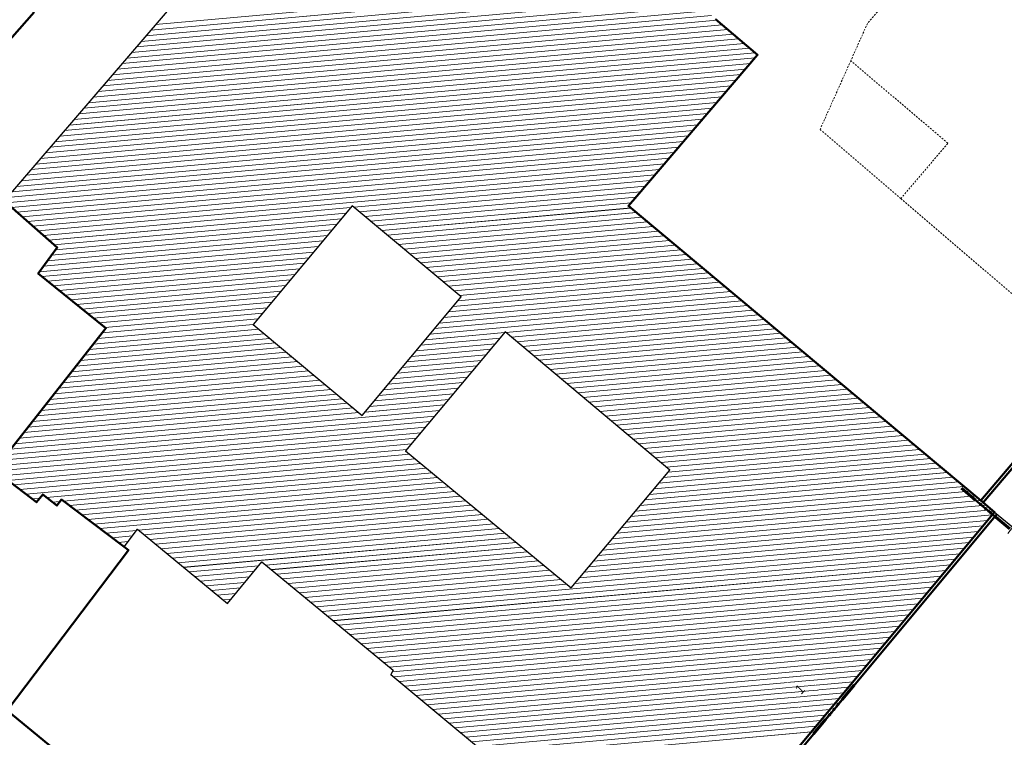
# Model space of a CAD drawing. Header units: millimetres. Extents: x 32365810 to 32368499, y 5620272 to 5622478.
# Tile 5 of 249: x 32366521 to 32366593, y 5620468 to 5620521. Entities that reach past the tile are written whole.
import ezdxf

# ---------------------------------------------------------------- set-up
doc = ezdxf.new("R2010")
doc.units = ezdxf.units.MM
for name, pattern in [('1600.1047', [0]), ('1600.2013', [0, 0]), ('1600.2028', [0]), ('1600.2032', [0.25, 0.125, 0, 0, -0.125]), ('1600.2505', [0]), ('1600.25101', [0]), ('1600.2512', [0.25, 0.125, 0, 0, -0.125])]:
    doc.linetypes.add(name, pattern=pattern)
doc.layers.get('0').update_dxf_attribs({"color": 1, "linetype": 'CONTINUOUS'})
doc.layers.add('_K_Flurstücke_Grenzpunkte', color=251, linetype='CONTINUOUS', lineweight=50)
for name, color, linetype in [('_K_Gebäude', 251, 'CONTINUOUS'), ('_K_Lagebezeichnungen', 251, 'CONTINUOUS'), ('_K_Siedlungsflächen - Bauwerke u. Einrichtungen', 251, 'CONTINUOUS')]:
    doc.layers.add(name, color=color, linetype=linetype)
for name, color, linetype, transparency in [('Flurstücke_Grenzpunkte', 11, 'CONTINUOUS', 0.75), ('Gebäude', 31, 'CONTINUOUS', 0.75), ('Lagebezeichnungen', 12, 'CONTINUOUS', 0.75), ('Siedlungsflächen - Bauwerke u. Einrichtungen', 51, 'CONTINUOUS', 0.75)]:
    doc.layers.add(name, color=color, linetype=linetype, transparency=transparency)
doc.styles.add('Hausnummern NRW', font='arial.ttf', dxfattribs={"width": 0.85})

# ---------------------------------------------------------------- blocks, each defined once
blk = doc.blocks.new('Flurgrenze_ Begleitsignatur')
at = {"color": 0, "lineweight": -2}
for p, q in [((-0.29, 0), (-0.12, 0)), ((0.12, 0), (0.29, 0))]:
    blk.add_line(p, q, dxfattribs=at)
for p in [(-0.06, 0), (0, 0), (0.06, 0)]:
    blk.add_point(p, dxfattribs=at)
blk = doc.blocks.new('Senkrechter Strich')
at = {"color": 0, "lineweight": -2}
blk.add_line((0, 0.5), (0, -0.5), dxfattribs=at)
blk = doc.blocks.new('O128')
at = {"layer": 'Gebäude', "color": 7, "linetype": '1600.2512', "lineweight": 18}
for p, q in [((32366082.203, 5621875.411), (32366079.95, 5621870.373)), ((32366089.31, 5621869.368), (32366082.203, 5621875.411)), ((32366079.95, 5621870.373), (32366085.87, 5621865.312)), ((32366085.87, 5621865.312), (32366089.31, 5621869.368))]:
    blk.add_line(p, q, dxfattribs=at)
blk = doc.blocks.new('O189')
at = {"layer": 'Flurstücke_Grenzpunkte', "color": 251, "linetype": '1600.2013', "lineweight": 50, "true_color": 0x566563}
blk.add_line((32366069.027768, 5621813.60886), (32366092.903768, 5621842.22686), dxfattribs=at)
at = {"layer": 'Flurstücke_Grenzpunkte', "color": 251, "lineweight": 50, "true_color": 0x566563, "xscale": 5, "yscale": 5, "zscale": 5, "rotation": 50.161754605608}
blk.add_blockref('Flurgrenze_ Begleitsignatur', (32366080.965768, 5621827.91786), dxfattribs=at)
blk = doc.blocks.new('O301')
at = {"layer": 'Flurstücke_Grenzpunkte', "color": 251, "linetype": '1600.2013', "lineweight": 50, "true_color": 0x566563}
blk.add_line((32366091.889439, 5621843.072283), (32366129.318439, 5621887.108283), dxfattribs=at)
blk = doc.blocks.new('O313')
at = {"layer": 'Flurstücke_Grenzpunkte', "color": 251, "linetype": '1600.2013', "lineweight": 50, "true_color": 0x566563}
blk.add_line((32366091.573674, 5621843.045388), (32366092.586674, 5621842.198388), dxfattribs=at)
at = {"layer": 'Flurstücke_Grenzpunkte', "color": 251, "lineweight": 50, "true_color": 0x566563, "xscale": 5, "yscale": 5, "zscale": 5, "rotation": 320.0999824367}
blk.add_blockref('Flurgrenze_ Begleitsignatur', (32366092.080174, 5621842.621888), dxfattribs=at)
blk = doc.blocks.new('O759')
at = {"layer": 'Flurstücke_Grenzpunkte', "color": 7, "linetype": '1600.2028', "lineweight": 35}
for p, q in [((32366129.147, 5621887.254), (32366091.718, 5621843.218)), ((32366091.718, 5621843.218), (32366092.731, 5621842.371)), ((32366092.731, 5621842.371), (32366068.855, 5621813.753))]:
    blk.add_line(p, q, dxfattribs=at)
blk = doc.blocks.new('O864')
at = {"layer": 'Flurstücke_Grenzpunkte', "color": 7, "linetype": '1600.2028', "lineweight": 35}
for p, q in [((32366022.398, 5621878.958), (32366018.063, 5621874.081)), ((32366075.377, 5621875.828), (32366072.302, 5621878.447)), ((32366066.521, 5621865.498), (32366075.377, 5621875.828)), ((32366020.191, 5621865.145), (32366024.077, 5621861.736)), ((32366065.913, 5621864.775), (32366066.521, 5621865.498)), ((32366066.696, 5621864.12), (32366065.913, 5621864.775)), ((32366091.718, 5621843.218), (32366066.696, 5621864.12)), ((32366024.077, 5621861.736), (32366022.69, 5621859.829)), ((32366022.69, 5621859.829), (32366027.644, 5621855.827)), ((32366027.644, 5621855.827), (32366020.757, 5621847.082)), ((32366019.47, 5621845.448), (32366021.724, 5621843.737)), ((32366021.724, 5621843.737), (32366022.574, 5621843.092)), ((32366022.574, 5621843.092), (32366023.015, 5621843.659)), ((32366023.015, 5621843.659), (32366024.054, 5621842.85)), ((32366024.054, 5621842.85), (32366024.384, 5621843.289)), ((32366024.384, 5621843.289), (32366028.984, 5621839.821)), ((32366091.718, 5621843.218), (32366092.731, 5621842.371)), ((32366092.731, 5621842.371), (32366068.855, 5621813.753)), ((32366028.984, 5621839.821), (32366029.298, 5621839.584)), ((32366029.298, 5621839.584), (32366020.417, 5621827.834)), ((32366020.417, 5621827.834), (32366054.962, 5621799.431))]:
    blk.add_line(p, q, dxfattribs=at)
blk = doc.blocks.new('O1908')
at = {"layer": 'Flurstücke_Grenzpunkte', "color": 7, "linetype": '1600.2028', "lineweight": 35}
for p, q in [((32366129.147, 5621887.254), (32366091.718, 5621843.218)), ((32366075.377, 5621875.828), (32366072.302, 5621878.447)), ((32366066.521, 5621865.498), (32366075.377, 5621875.828)), ((32366065.913, 5621864.775), (32366066.521, 5621865.498)), ((32366066.696, 5621864.12), (32366065.913, 5621864.775)), ((32366091.718, 5621843.218), (32366066.696, 5621864.12))]:
    blk.add_line(p, q, dxfattribs=at)
blk = doc.blocks.new('O3508')
at = {"layer": 'Siedlungsflächen - Bauwerke u. Einrichtungen', "color": 7, "linetype": '1600.25101', "lineweight": 18}
blk.add_line((32366092.731, 5621842.371), (32366094.068, 5621841.254), dxfattribs=at)
at = {"layer": 'Siedlungsflächen - Bauwerke u. Einrichtungen', "color": 7, "lineweight": 18, "xscale": 0.55, "yscale": 0.55, "zscale": 0.55}
for p, rotation in [((32366092.538657, 5621842.140774), 320.122846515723), ((32366093.875657, 5621841.023774), 140.122846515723)]:
    blk.add_blockref('Senkrechter Strich', p, dxfattribs=dict(at, rotation=rotation))
blk = doc.blocks.new('O2569')
at = {"layer": 'Gebäude', "color": 7, "linetype": '1600.2505', "lineweight": 18}
for p, q in [((32366039.315, 5621887.397), (32366027.956, 5621874.18)), ((32366075.377, 5621875.828), (32366072.302, 5621878.447)), ((32366066.521, 5621865.498), (32366075.377, 5621875.828)), ((32366027.956, 5621874.18), (32366020.191, 5621865.145)), ((32366020.191, 5621865.145), (32366024.077, 5621861.736)), ((32366065.913, 5621864.775), (32366066.521, 5621865.498)), ((32366045.682, 5621864.793), (32366038.437, 5621856.11)), ((32366053.666, 5621858.129), (32366045.682, 5621864.793)), ((32366066.696, 5621864.12), (32366065.913, 5621864.775)), ((32366091.718, 5621843.218), (32366066.696, 5621864.12)), ((32366024.077, 5621861.736), (32366022.69, 5621859.829)), ((32366022.69, 5621859.829), (32366027.644, 5621855.827)), ((32366046.42, 5621849.448), (32366053.666, 5621858.129)), ((32366027.644, 5621855.827), (32366020.757, 5621847.082)), ((32366038.437, 5621856.11), (32366046.42, 5621849.448)), ((32366056.893, 5621855.554), (32366049.59, 5621846.842)), ((32366068.951, 5621845.445), (32366056.893, 5621855.554)), ((32366049.59, 5621846.842), (32366061.72, 5621836.821)), ((32366019.47, 5621845.448), (32366021.724, 5621843.737)), ((32366061.72, 5621836.821), (32366068.951, 5621845.445)), ((32366021.724, 5621843.737), (32366022.574, 5621843.092)), ((32366022.574, 5621843.092), (32366023.015, 5621843.659)), ((32366023.015, 5621843.659), (32366024.054, 5621842.85)), ((32366024.054, 5621842.85), (32366024.384, 5621843.289)), ((32366024.384, 5621843.289), (32366028.984, 5621839.821)), ((32366092.731, 5621842.371), (32366091.718, 5621843.218)), ((32366068.855, 5621813.753), (32366092.731, 5621842.371)), ((32366028.984, 5621839.821), (32366029.956, 5621841.111)), ((32366029.956, 5621841.111), (32366036.548, 5621835.671)), ((32366036.548, 5621835.671), (32366039.077, 5621838.736)), ((32366039.077, 5621838.736), (32366048.695, 5621830.796)), ((32366048.695, 5621830.796), (32366048.523, 5621830.482)), ((32366048.523, 5621830.482), (32366058.741, 5621821.965))]:
    blk.add_line(p, q, dxfattribs=at)
at = {"layer": 'Lagebezeichnungen', "color": 7, "lineweight": 18, "insert": (32366078.484, 5621829.402), "char_height": 0.7, "attachment_point": 5, "rotation": 45.48427, "line_spacing_factor": 0.69, "style": 'Hausnummern NRW', "bg_fill": 2}
blk.add_mtext('1', dxfattribs=at)
blk = doc.blocks.new('O2839')
at = {"layer": 'Gebäude', "color": 7, "linetype": '1600.2032', "lineweight": 18}
for p, q in [((32366144.827, 5621950.553), (32366083.422, 5621878.135)), ((32366083.422, 5621878.135), (32366082.203, 5621875.411)), ((32366082.203, 5621875.411), (32366079.95, 5621870.373)), ((32366079.95, 5621870.373), (32366085.87, 5621865.312)), ((32366085.87, 5621865.312), (32366110.531, 5621844.227))]:
    blk.add_line(p, q, dxfattribs=at)
blk = doc.blocks.new('*X1204')
at = {"color": 253, "linetype": '1600.1047', "lineweight": 18, "true_color": 0xb2b2b2}
for p, q in [((32366069.268045, 5621881.105661), (32366030.931768, 5621877.642516)), ((32366068.878523, 5621881.447001), (32366031.282601, 5621878.050736)), ((32366070.436612, 5621880.081644), (32366029.879266, 5621876.417856)), ((32366070.047089, 5621880.422983), (32366030.2301, 5621876.826076)), ((32366069.657567, 5621880.764322), (32366030.580934, 5621877.234296)), ((32366071.215656, 5621879.398966), (32366029.177599, 5621875.601416)), ((32366070.826134, 5621879.740305), (32366029.528432, 5621876.009636)), ((32366071.9947, 5621878.716288), (32366028.475931, 5621874.784977)), ((32366071.605178, 5621879.057627), (32366028.826765, 5621875.193197)), ((32366072.786061, 5621878.034722), (32366027.774261, 5621873.968537)), ((32366072.386369, 5621878.375142), (32366028.125097, 5621874.376757)), ((32366073.585444, 5621877.353881), (32366027.072583, 5621873.152096)), ((32366073.185753, 5621877.694301), (32366027.423422, 5621873.560316)), ((32366074.384828, 5621876.67304), (32366026.370904, 5621872.335655)), ((32366073.985136, 5621877.013461), (32366026.721743, 5621872.743875)), ((32366075.184212, 5621875.992199), (32366025.669226, 5621871.519214)), ((32366074.78452, 5621876.33262), (32366026.020065, 5621871.927435)), ((32366074.845975, 5621875.20859), (32366024.967548, 5621870.702773)), ((32366075.195873, 5621875.616726), (32366025.318387, 5621871.110994)), ((32366074.146178, 5621874.392319), (32366024.26587, 5621869.886333)), ((32366074.496076, 5621874.800455), (32366024.616709, 5621870.294553)), ((32366073.79628, 5621873.984184), (32366023.915031, 5621869.478112)), ((32366073.096484, 5621873.167913), (32366023.213352, 5621868.661671)), ((32366073.446382, 5621873.576049), (32366023.564191, 5621869.069892)), ((32366072.396688, 5621872.351642), (32366022.511674, 5621867.845231)), ((32366072.746586, 5621872.759778), (32366022.862513, 5621868.253451)), ((32366071.696892, 5621871.535372), (32366021.809996, 5621867.02879)), ((32366072.04679, 5621871.943507), (32366022.160835, 5621867.43701)), ((32366070.997096, 5621870.719101), (32366021.108318, 5621866.212349)), ((32366071.346994, 5621871.127236), (32366021.459157, 5621866.620569)), ((32366070.647198, 5621870.310966), (32366020.757478, 5621865.804129)), ((32366069.947402, 5621869.494695), (32366020.340959, 5621865.013448)), ((32366070.2973, 5621869.90283), (32366020.406639, 5621865.395908)), ((32366069.597504, 5621869.086559), (32366020.730099, 5621864.672074)), ((32366069.247605, 5621868.678424), (32366021.119239, 5621864.330701)), ((32366068.897707, 5621868.270289), (32366021.508379, 5621863.989327)), ((32366068.547809, 5621867.862153), (32366021.897519, 5621863.647953)), ((32366068.197911, 5621867.454018), (32366022.286659, 5621863.30658)), ((32366067.848013, 5621867.045882), (32366022.675799, 5621862.965206)), ((32366067.498115, 5621866.637747), (32366045.818251, 5621864.679275)), ((32366067.148217, 5621866.229612), (32366046.225305, 5621864.33952)), ((32366066.798319, 5621865.821476), (32366046.632359, 5621863.999764)), ((32366066.449921, 5621865.413476), (32366047.039413, 5621863.660009)), ((32366066.107252, 5621865.005994), (32366047.446467, 5621863.320254)), ((32366045.568266, 5621864.656693), (32366023.064939, 5621862.623832)), ((32366045.228485, 5621864.249471), (32366023.454079, 5621862.282459)), ((32366066.088949, 5621864.627814), (32366047.853521, 5621862.980498)), ((32366066.495188, 5621864.287985), (32366048.260575, 5621862.640743)), ((32366044.888704, 5621863.84225), (32366023.843219, 5621861.941085)), ((32366066.901688, 5621863.948179), (32366048.667628, 5621862.300987)), ((32366067.308445, 5621863.608397), (32366049.074682, 5621861.961232)), ((32366044.209142, 5621863.027807), (32366023.666864, 5621861.1721)), ((32366044.548923, 5621863.435028), (32366023.959978, 5621861.575106)), ((32366067.715202, 5621863.268615), (32366049.481736, 5621861.621477)), ((32366068.121959, 5621862.928833), (32366049.88879, 5621861.281721)), ((32366043.52958, 5621862.213364), (32366023.080635, 5621860.366088)), ((32366043.869361, 5621862.620585), (32366023.37375, 5621860.769094)), ((32366068.528716, 5621862.58905), (32366050.295844, 5621860.941966)), ((32366068.935472, 5621862.249268), (32366050.702898, 5621860.602211)), ((32366043.189799, 5621861.806142), (32366022.787521, 5621859.963082)), ((32366042.850018, 5621861.398921), (32366022.969741, 5621859.603016)), ((32366069.342229, 5621861.909486), (32366051.109952, 5621860.262455)), ((32366069.748986, 5621861.569704), (32366051.517006, 5621859.9227)), ((32366042.510236, 5621860.991699), (32366023.388957, 5621859.26436)), ((32366070.155743, 5621861.229921), (32366051.924059, 5621859.582944)), ((32366070.5625, 5621860.890139), (32366052.331113, 5621859.243189)), ((32366042.170455, 5621860.584478), (32366023.808174, 5621858.925703)), ((32366041.830674, 5621860.177256), (32366024.227391, 5621858.587046)), ((32366070.969256, 5621860.550357), (32366052.738167, 5621858.903434)), ((32366071.376013, 5621860.210575), (32366053.145221, 5621858.563678)), ((32366041.490893, 5621859.770035), (32366024.646607, 5621858.24839)), ((32366041.151112, 5621859.362814), (32366025.065824, 5621857.909733)), ((32366072.596284, 5621859.191228), (32366053.081135, 5621857.428308)), ((32366072.189527, 5621859.53101), (32366053.421051, 5621857.835542)), ((32366071.78277, 5621859.870793), (32366053.552275, 5621858.223923)), ((32366040.811331, 5621858.955592), (32366025.485041, 5621857.571077)), ((32366040.47155, 5621858.548371), (32366025.904257, 5621857.23242)), ((32366073.409797, 5621858.511664), (32366052.401302, 5621856.61384)), ((32366073.003041, 5621858.851446), (32366052.741218, 5621857.021074)), ((32366040.131769, 5621858.141149), (32366026.323474, 5621856.893763)), ((32366039.791987, 5621857.733928), (32366026.742691, 5621856.555107)), ((32366074.223311, 5621857.832099), (32366051.721469, 5621855.799373)), ((32366073.816554, 5621858.171881), (32366052.061385, 5621856.206607)), ((32366039.452206, 5621857.326706), (32366027.161907, 5621856.21645)), ((32366074.630068, 5621857.492317), (32366051.381552, 5621855.392139)), ((32366075.036825, 5621857.152535), (32366056.936615, 5621855.517434)), ((32366038.772644, 5621856.512263), (32366027.372641, 5621855.482433)), ((32366039.112425, 5621856.919485), (32366027.581124, 5621855.877793)), ((32366075.443581, 5621856.812753), (32366057.34205, 5621855.177533)), ((32366075.850338, 5621856.47297), (32366057.747484, 5621854.837631)), ((32366038.849075, 5621855.766114), (32366026.734161, 5621854.671701)), ((32366038.441957, 5621856.105863), (32366027.053401, 5621855.077067)), ((32366076.257095, 5621856.133188), (32366058.152918, 5621854.497729)), ((32366076.663852, 5621855.793406), (32366058.558352, 5621854.157828)), ((32366039.663311, 5621855.086615), (32366026.095681, 5621853.860969)), ((32366039.256193, 5621855.426364), (32366026.414921, 5621854.266335)), ((32366056.514773, 5621855.1028), (32366050.701719, 5621854.577672)), ((32366056.856264, 5621855.510176), (32366051.041636, 5621854.984906)), ((32366077.070609, 5621855.453624), (32366058.963786, 5621853.817926)), ((32366077.477365, 5621855.113841), (32366059.369221, 5621853.478024)), ((32366040.477548, 5621854.407115), (32366025.4572, 5621853.050238)), ((32366040.070429, 5621854.746865), (32366025.77644, 5621853.455603)), ((32366055.831792, 5621854.288048), (32366050.021886, 5621853.763205)), ((32366056.173282, 5621854.695424), (32366050.361803, 5621854.170438)), ((32366077.884122, 5621854.774059), (32366059.774655, 5621853.138123)), ((32366078.290879, 5621854.434277), (32366060.180089, 5621852.798221)), ((32366041.698902, 5621853.387867), (32366024.49948, 5621851.83414)), ((32366041.291784, 5621853.727616), (32366024.81872, 5621852.239506)), ((32366040.884666, 5621854.067366), (32366025.13796, 5621852.644872)), ((32366055.148811, 5621853.473296), (32366049.342053, 5621852.948737)), ((32366055.490301, 5621853.880672), (32366049.68197, 5621853.355971)), ((32366078.697636, 5621854.094495), (32366060.585523, 5621852.458319)), ((32366079.104393, 5621853.754712), (32366060.990958, 5621852.118417)), ((32366079.511149, 5621853.41493), (32366061.396392, 5621851.778516)), ((32366042.513138, 5621852.708367), (32366023.861, 5621851.023408)), ((32366042.10602, 5621853.048117), (32366024.18024, 5621851.428774)), ((32366054.80732, 5621853.06592), (32366049.002136, 5621852.541504)), ((32366079.917906, 5621853.075148), (32366061.801826, 5621851.438614)), ((32366080.324663, 5621852.735366), (32366062.20726, 5621851.098712)), ((32366043.327374, 5621852.028868), (32366023.22252, 5621850.212676)), ((32366042.920256, 5621852.368618), (32366023.54176, 5621850.618042)), ((32366054.124339, 5621852.251169), (32366048.322303, 5621851.727036)), ((32366054.465829, 5621852.658545), (32366048.66222, 5621852.13427)), ((32366080.73142, 5621852.395584), (32366062.612695, 5621850.758811)), ((32366081.138177, 5621852.055801), (32366063.018129, 5621850.418909)), ((32366044.141611, 5621851.349369), (32366022.584039, 5621849.401945)), ((32366043.734493, 5621851.689119), (32366022.903279, 5621849.807311)), ((32366053.441357, 5621851.436417), (32366047.64247, 5621850.912569)), ((32366053.782848, 5621851.843793), (32366047.982387, 5621851.319802)), ((32366081.544934, 5621851.716019), (32366063.423563, 5621850.079007)), ((32366081.95169, 5621851.376237), (32366063.828997, 5621849.739106)), ((32366044.955847, 5621850.66987), (32366021.945559, 5621848.591213)), ((32366044.548729, 5621851.00962), (32366022.264799, 5621848.996579)), ((32366052.758376, 5621850.621665), (32366046.962637, 5621850.098101)), ((32366053.099867, 5621851.029041), (32366047.302554, 5621850.505335)), ((32366082.358447, 5621851.036455), (32366064.234432, 5621849.399204)), ((32366082.765204, 5621850.696672), (32366064.639866, 5621849.059302)), ((32366052.075395, 5621849.806913), (32366020.668586, 5621846.969748)), ((32366045.770083, 5621849.990371), (32366021.307079, 5621847.780481)), ((32366045.362965, 5621850.33012), (32366021.626319, 5621848.185847)), ((32366052.416886, 5621850.214289), (32366046.622721, 5621849.690868)), ((32366083.171961, 5621850.35689), (32366065.0453, 5621848.7194)), ((32366083.578718, 5621850.017108), (32366065.450734, 5621848.379499)), ((32366051.733904, 5621849.399537), (32366020.349302, 5621846.564378)), ((32366046.177201, 5621849.650621), (32366020.987839, 5621847.375115)), ((32366083.985474, 5621849.677326), (32366065.856168, 5621848.039597)), ((32366084.392231, 5621849.337544), (32366066.261603, 5621847.699695)), ((32366051.050923, 5621848.584786), (32366019.710732, 5621845.753639)), ((32366051.392414, 5621848.992162), (32366020.030017, 5621846.159009)), ((32366084.798988, 5621848.997761), (32366066.667037, 5621847.359794)), ((32366085.205745, 5621848.657979), (32366067.072471, 5621847.019892)), ((32366050.709433, 5621848.17741), (32366019.579055, 5621845.365217)), ((32366050.367942, 5621847.770034), (32366020.022325, 5621845.028733)), ((32366085.612502, 5621848.318197), (32366067.477905, 5621846.67999)), ((32366086.019258, 5621847.978415), (32366067.88334, 5621846.340089)), ((32366086.426015, 5621847.638632), (32366068.288774, 5621846.000187)), ((32366050.026451, 5621847.362658), (32366020.465595, 5621844.692249)), ((32366049.684961, 5621846.955282), (32366020.908865, 5621844.355765)), ((32366086.832772, 5621847.29885), (32366068.694208, 5621845.660285)), ((32366087.239529, 5621846.959068), (32366068.825768, 5621845.295643)), ((32366049.886598, 5621846.59697), (32366021.352134, 5621844.019281)), ((32366050.297443, 5621846.257557), (32366021.795427, 5621843.6828)), ((32366088.053042, 5621846.279504), (32366068.142606, 5621844.480875)), ((32366087.646286, 5621846.619286), (32366068.484187, 5621844.888259)), ((32366050.708288, 5621845.918144), (32366023.294131, 5621843.441659)), ((32366051.119133, 5621845.578732), (32366024.53255, 5621843.177006)), ((32366088.866556, 5621845.599939), (32366067.459444, 5621843.666107)), ((32366088.459799, 5621845.939721), (32366067.801025, 5621844.073491)), ((32366051.529979, 5621845.239319), (32366024.97854, 5621842.840768)), ((32366051.940824, 5621844.899906), (32366025.424531, 5621842.50453)), ((32366089.68007, 5621844.920375), (32366066.776282, 5621842.851338)), ((32366089.273313, 5621845.260157), (32366067.117863, 5621843.258722)), ((32366052.351669, 5621844.560493), (32366025.870521, 5621842.168292)), ((32366052.762514, 5621844.22108), (32366026.316512, 5621841.832054)), ((32366090.493583, 5621844.24081), (32366066.09312, 5621842.03657)), ((32366090.086827, 5621844.580592), (32366066.434701, 5621842.443954)), ((32366022.812088, 5621843.398114), (32366022.238838, 5621843.346329)), ((32366053.173359, 5621843.881667), (32366026.762502, 5621841.495816)), ((32366053.584204, 5621843.542254), (32366027.208493, 5621841.159578)), ((32366091.307097, 5621843.561246), (32366065.409958, 5621841.221802)), ((32366090.90034, 5621843.901028), (32366065.751539, 5621841.629186)), ((32366024.282858, 5621843.15445), (32366023.727434, 5621843.104275)), ((32366053.995049, 5621843.202841), (32366030.043103, 5621841.039119)), ((32366054.405894, 5621842.863428), (32366030.454348, 5621840.699742)), ((32366092.120269, 5621842.88165), (32366064.726796, 5621840.407034)), ((32366091.713854, 5621843.221464), (32366065.068377, 5621840.814418)), ((32366054.816739, 5621842.524015), (32366030.865593, 5621840.360365)), ((32366055.227584, 5621842.184602), (32366031.276838, 5621840.020988)), ((32366092.562059, 5621842.168506), (32366064.043634, 5621839.592266)), ((32366092.526681, 5621842.541837), (32366064.385215, 5621839.99965)), ((32366055.638429, 5621841.84519), (32366031.688083, 5621839.681611)), ((32366056.049274, 5621841.505777), (32366032.099327, 5621839.342235)), ((32366056.460119, 5621841.166364), (32366032.510572, 5621839.002858)), ((32366091.882575, 5621841.35407), (32366063.360473, 5621838.777498)), ((32366092.222317, 5621841.761288), (32366063.702054, 5621839.184882)), ((32366029.89152, 5621841.025425), (32366027.654483, 5621840.82334)), ((32366029.58709, 5621840.621397), (32366028.100473, 5621840.487102)), ((32366056.870965, 5621840.826951), (32366032.921817, 5621838.663481)), ((32366057.28181, 5621840.487538), (32366033.333062, 5621838.324104)), ((32366091.203091, 5621840.539634), (32366062.677311, 5621837.96273)), ((32366091.542833, 5621840.946852), (32366063.018892, 5621838.370114)), ((32366029.282659, 5621840.217369), (32366028.546464, 5621840.150864)), ((32366057.692655, 5621840.148125), (32366039.371297, 5621838.493047)), ((32366058.1035, 5621839.808712), (32366039.782411, 5621838.153658)), ((32366090.523608, 5621839.725198), (32366061.994149, 5621837.147962)), ((32366090.863349, 5621840.132416), (32366062.33573, 5621837.555346)), ((32366058.514345, 5621839.469299), (32366040.193524, 5621837.81427)), ((32366058.92519, 5621839.129886), (32366040.604637, 5621837.474881)), ((32366090.183866, 5621839.317981), (32366043.482431, 5621835.09916)), ((32366038.836685, 5621838.444752), (32366033.744307, 5621837.984727)), ((32366059.336035, 5621838.790473), (32366041.015751, 5621837.135492)), ((32366059.74688, 5621838.45106), (32366041.426864, 5621836.796104)), ((32366089.844124, 5621838.910763), (32366043.893544, 5621834.759772)), ((32366089.504382, 5621838.503545), (32366044.304658, 5621834.420383)), ((32366038.500982, 5621838.037899), (32366034.155552, 5621837.645351)), ((32366038.165278, 5621837.631046), (32366034.566796, 5621837.305974)), ((32366060.157725, 5621838.111648), (32366041.837978, 5621836.456715)), ((32366060.56857, 5621837.772235), (32366042.249091, 5621836.117326)), ((32366089.16464, 5621838.096327), (32366044.715771, 5621834.080994)), ((32366088.824898, 5621837.689109), (32366045.126885, 5621833.741606)), ((32366037.829574, 5621837.224193), (32366034.978041, 5621836.966597)), ((32366037.493871, 5621836.81734), (32366035.389286, 5621836.62722)), ((32366060.979415, 5621837.432822), (32366042.660204, 5621835.777938)), ((32366061.39026, 5621837.093409), (32366043.071318, 5621835.438549)), ((32366088.485156, 5621837.281891), (32366045.537998, 5621833.402217)), ((32366088.145414, 5621836.874673), (32366045.949111, 5621833.062828)), ((32366037.158167, 5621836.410487), (32366035.800531, 5621836.287843)), ((32366087.805672, 5621836.467455), (32366046.360225, 5621832.72344)), ((32366036.822463, 5621836.003634), (32366036.211776, 5621835.948467)), ((32366087.46593, 5621836.060237), (32366046.771338, 5621832.384051)), ((32366087.126188, 5621835.653019), (32366047.182451, 5621832.044662)), ((32366086.786446, 5621835.245801), (32366047.593565, 5621831.705274)), ((32366086.446704, 5621834.838583), (32366048.004678, 5621831.365885)), ((32366086.106962, 5621834.431365), (32366048.415792, 5621831.026496)), ((32366085.76722, 5621834.024147), (32366048.62538, 5621830.668903)), ((32366085.427478, 5621833.61693), (32366048.738262, 5621830.302573)), ((32366085.087736, 5621833.209712), (32366049.145818, 5621829.962863)), ((32366084.747994, 5621832.802494), (32366049.553374, 5621829.623153)), ((32366084.408252, 5621832.395276), (32366049.960931, 5621829.283443)), ((32366084.06851, 5621831.988058), (32366050.368487, 5621828.943733)), ((32366083.728768, 5621831.58084), (32366050.776043, 5621828.604023)), ((32366083.389027, 5621831.173622), (32366051.183599, 5621828.264313)), ((32366083.049285, 5621830.766404), (32366051.591156, 5621827.924603)), ((32366082.709543, 5621830.359186), (32366051.998712, 5621827.584893)), ((32366082.369801, 5621829.951968), (32366052.406268, 5621827.245183)), ((32366082.030059, 5621829.54475), (32366052.813825, 5621826.905473)), ((32366081.690317, 5621829.137532), (32366053.221381, 5621826.565763)), ((32366081.350575, 5621828.730314), (32366053.628937, 5621826.226053)), ((32366081.010833, 5621828.323097), (32366054.036493, 5621825.886343)), ((32366080.671091, 5621827.915879), (32366054.44405, 5621825.546633)), ((32366080.331349, 5621827.508661), (32366054.851606, 5621825.206923)), ((32366079.991607, 5621827.101443), (32366055.259162, 5621824.867213)), ((32366079.651865, 5621826.694225), (32366055.666718, 5621824.527503)), ((32366079.312123, 5621826.287007), (32366056.074275, 5621824.187793))]:
    blk.add_line(p, q, dxfattribs=at)

msp = doc.modelspace()

# ---------------------------------------------------------------- linework, layer by layer
at = {"layer": '_K_Flurstücke_Grenzpunkte', "linetype": '1600.2013', "lineweight": 35}
for p, q in [((32366591.715, 5620485.326), (32366629.144, 5620529.362)), ((32366591.399, 5620485.299), (32366592.412, 5620484.452)), ((32366568.853, 5620455.863), (32366592.729, 5620484.481))]:
    msp.add_line(p, q, dxfattribs=at)
at = {"layer": '_K_Flurstücke_Grenzpunkte', "linetype": '1600.2028'}
for points in [[(32366628.972, 5620529.508), (32366591.543, 5620485.472), (32366566.521, 5620506.374), (32366565.738, 5620507.029), (32366566.346, 5620507.752), (32366575.202, 5620518.082), (32366572.127, 5620520.701)], [(32366522.223, 5620521.212), (32366517.888, 5620516.335)], [(32366520.016, 5620507.399), (32366523.902, 5620503.99), (32366522.515, 5620502.083), (32366527.469, 5620498.081), (32366520.582, 5620489.336)]]:
    msp.add_lwpolyline(points, dxfattribs=at)
at = {"layer": '_K_Gebäude', "linetype": '1600.1047', "lineweight": 18}
for p, q in [((32366568.704, 5620523.701), (32366531.108, 5620520.304)), ((32366569.483, 5620523.018), (32366530.406, 5620519.488)), ((32366569.093, 5620523.359), (32366530.757, 5620519.896)), ((32366570.262, 5620522.335), (32366529.705, 5620518.672)), ((32366569.873, 5620522.677), (32366530.056, 5620519.08)), ((32366571.041, 5620521.653), (32366529.003, 5620517.855)), ((32366570.652, 5620521.994), (32366529.354, 5620518.263)), ((32366571.82, 5620520.97), (32366528.301, 5620517.039)), ((32366571.431, 5620521.311), (32366528.652, 5620517.447)), ((32366572.611, 5620520.288), (32366527.6, 5620516.222)), ((32366572.212, 5620520.629), (32366527.951, 5620516.63)), ((32366573.411, 5620519.608), (32366526.898, 5620515.406)), ((32366573.011, 5620519.948), (32366527.249, 5620515.814)), ((32366574.61, 5620518.586), (32366525.845, 5620514.181)), ((32366574.21, 5620518.927), (32366526.196, 5620514.589)), ((32366573.811, 5620519.267), (32366526.547, 5620514.998)), ((32366575.021, 5620517.87), (32366525.144, 5620513.365)), ((32366575.01, 5620518.246), (32366525.495, 5620513.773)), ((32366574.671, 5620517.462), (32366524.793, 5620512.956)), ((32366573.972, 5620516.646), (32366524.091, 5620512.14)), ((32366574.322, 5620517.054), (32366524.442, 5620512.548)), ((32366573.272, 5620515.83), (32366523.39, 5620511.324)), ((32366573.622, 5620516.238), (32366523.74, 5620511.732)), ((32366572.572, 5620515.013), (32366522.688, 5620510.507)), ((32366572.922, 5620515.422), (32366523.039, 5620510.915)), ((32366572.222, 5620514.605), (32366522.337, 5620510.099)), ((32366571.522, 5620513.789), (32366521.635, 5620509.282)), ((32366571.872, 5620514.197), (32366521.986, 5620509.691)), ((32366570.823, 5620512.973), (32366520.934, 5620508.466)), ((32366571.172, 5620513.381), (32366521.285, 5620508.874)), ((32366570.123, 5620512.156), (32366520.232, 5620507.65)), ((32366570.473, 5620512.565), (32366520.583, 5620508.058)), ((32366569.773, 5620511.748), (32366520.166, 5620507.267)), ((32366569.423, 5620511.34), (32366520.556, 5620506.926)), ((32366569.073, 5620510.932), (32366520.945, 5620506.584)), ((32366568.723, 5620510.524), (32366521.334, 5620506.243)), ((32366568.373, 5620510.116), (32366521.723, 5620505.902)), ((32366568.023, 5620509.708), (32366522.112, 5620505.56)), ((32366567.673, 5620509.3), (32366522.501, 5620505.219)), ((32366567.324, 5620508.891), (32366545.644, 5620506.933)), ((32366566.974, 5620508.483), (32366546.051, 5620506.593)), ((32366566.624, 5620508.075), (32366546.458, 5620506.253)), ((32366566.275, 5620507.667), (32366546.865, 5620505.914)), ((32366565.933, 5620507.26), (32366547.272, 5620505.574)), ((32366545.394, 5620506.91), (32366522.89, 5620504.877)), ((32366545.054, 5620506.503), (32366523.28, 5620504.536)), ((32366565.914, 5620506.881), (32366547.679, 5620505.234)), ((32366566.321, 5620506.542), (32366548.086, 5620504.894)), ((32366544.714, 5620506.096), (32366523.669, 5620504.195)), ((32366544.374, 5620505.689), (32366523.785, 5620503.829)), ((32366566.727, 5620506.202), (32366548.493, 5620504.555)), ((32366567.134, 5620505.862), (32366548.9, 5620504.215)), ((32366543.695, 5620504.874), (32366523.199, 5620503.023)), ((32366544.035, 5620505.281), (32366523.492, 5620503.426)), ((32366567.541, 5620505.522), (32366549.307, 5620503.875)), ((32366567.947, 5620505.182), (32366549.714, 5620503.535)), ((32366543.355, 5620504.467), (32366522.906, 5620502.62)), ((32366568.354, 5620504.843), (32366550.121, 5620503.196)), ((32366568.761, 5620504.503), (32366550.528, 5620502.856)), ((32366569.168, 5620504.163), (32366550.935, 5620502.516)), ((32366543.015, 5620504.06), (32366522.613, 5620502.217)), ((32366542.675, 5620503.653), (32366522.795, 5620501.857)), ((32366569.574, 5620503.823), (32366551.342, 5620502.176)), ((32366569.981, 5620503.484), (32366551.749, 5620501.837)), ((32366542.336, 5620503.245), (32366523.214, 5620501.518)), ((32366541.996, 5620502.838), (32366523.634, 5620501.179)), ((32366570.388, 5620503.144), (32366552.157, 5620501.497)), ((32366570.795, 5620502.804), (32366552.564, 5620501.157)), ((32366541.656, 5620502.431), (32366524.053, 5620500.841)), ((32366541.316, 5620502.024), (32366524.472, 5620500.502)), ((32366571.201, 5620502.464), (32366552.971, 5620500.817)), ((32366571.608, 5620502.124), (32366553.378, 5620500.478)), ((32366540.977, 5620501.616), (32366524.891, 5620500.163)), ((32366572.422, 5620501.445), (32366552.907, 5620499.682)), ((32366572.015, 5620501.785), (32366553.246, 5620500.089)), ((32366540.637, 5620501.209), (32366525.31, 5620499.825)), ((32366540.297, 5620500.802), (32366525.73, 5620499.486)), ((32366573.235, 5620500.765), (32366552.227, 5620498.867)), ((32366572.828, 5620501.105), (32366552.567, 5620499.275)), ((32366539.957, 5620500.395), (32366526.149, 5620499.147)), ((32366539.617, 5620499.988), (32366526.568, 5620498.809)), ((32366574.049, 5620500.086), (32366551.547, 5620498.053)), ((32366573.642, 5620500.426), (32366551.887, 5620498.46)), ((32366539.278, 5620499.58), (32366526.987, 5620498.47)), ((32366538.938, 5620499.173), (32366527.407, 5620498.131)), ((32366574.455, 5620499.746), (32366551.207, 5620497.646)), ((32366574.862, 5620499.406), (32366556.762, 5620497.771)), ((32366538.267, 5620498.36), (32366526.879, 5620497.331)), ((32366538.598, 5620498.766), (32366527.198, 5620497.736)), ((32366575.269, 5620499.066), (32366557.167, 5620497.431)), ((32366575.676, 5620498.727), (32366557.573, 5620497.091)), ((32366576.083, 5620498.387), (32366557.978, 5620496.751)), ((32366539.082, 5620497.68), (32366526.24, 5620496.52)), ((32366538.675, 5620498.02), (32366526.56, 5620496.925)), ((32366556.682, 5620497.764), (32366550.867, 5620497.239)), ((32366576.489, 5620498.047), (32366558.384, 5620496.411)), ((32366576.896, 5620497.707), (32366558.789, 5620496.072)), ((32366539.896, 5620497.001), (32366525.602, 5620495.709)), ((32366539.489, 5620497.34), (32366525.921, 5620496.115)), ((32366555.999, 5620496.949), (32366550.187, 5620496.424)), ((32366556.34, 5620497.356), (32366550.527, 5620496.831)), ((32366577.303, 5620497.368), (32366559.195, 5620495.732)), ((32366577.71, 5620497.028), (32366559.6, 5620495.392)), ((32366540.71, 5620496.321), (32366524.963, 5620494.899)), ((32366540.303, 5620496.661), (32366525.283, 5620495.304)), ((32366555.657, 5620496.542), (32366549.847, 5620496.017)), ((32366578.116, 5620496.688), (32366560.006, 5620495.052)), ((32366578.523, 5620496.348), (32366560.411, 5620494.712)), ((32366541.524, 5620495.642), (32366524.325, 5620494.088)), ((32366541.117, 5620495.981), (32366524.644, 5620494.493)), ((32366554.974, 5620495.727), (32366549.167, 5620495.202)), ((32366555.316, 5620496.134), (32366549.507, 5620495.61)), ((32366578.93, 5620496.008), (32366560.816, 5620494.372)), ((32366579.337, 5620495.669), (32366561.222, 5620494.032)), ((32366542.339, 5620494.962), (32366523.686, 5620493.277)), ((32366541.931, 5620495.302), (32366524.006, 5620493.682)), ((32366554.291, 5620494.912), (32366548.488, 5620494.388)), ((32366554.633, 5620495.32), (32366548.828, 5620494.795)), ((32366579.743, 5620495.329), (32366561.627, 5620493.692)), ((32366580.15, 5620494.989), (32366562.033, 5620493.352)), ((32366543.153, 5620494.283), (32366523.048, 5620492.466)), ((32366542.746, 5620494.622), (32366523.367, 5620492.872)), ((32366553.608, 5620494.097), (32366547.808, 5620493.573)), ((32366553.95, 5620494.505), (32366548.148, 5620493.981)), ((32366580.557, 5620494.649), (32366562.438, 5620493.012)), ((32366580.964, 5620494.309), (32366562.844, 5620492.673)), ((32366543.967, 5620493.603), (32366522.409, 5620491.656)), ((32366543.56, 5620493.943), (32366522.729, 5620492.061)), ((32366553.267, 5620493.69), (32366547.468, 5620493.166)), ((32366581.37, 5620493.97), (32366563.249, 5620492.333)), ((32366581.777, 5620493.63), (32366563.654, 5620491.993)), ((32366544.781, 5620492.924), (32366521.771, 5620490.845)), ((32366544.374, 5620493.263), (32366522.09, 5620491.25)), ((32366552.584, 5620492.875), (32366546.788, 5620492.352)), ((32366552.925, 5620493.283), (32366547.128, 5620492.759)), ((32366582.184, 5620493.29), (32366564.06, 5620491.653)), ((32366582.591, 5620492.95), (32366564.465, 5620491.313)), ((32366582.997, 5620492.611), (32366564.871, 5620490.973)), ((32366551.901, 5620492.061), (32366520.494, 5620489.223)), ((32366546.003, 5620491.904), (32366520.813, 5620489.629)), ((32366545.596, 5620492.244), (32366521.133, 5620490.034)), ((32366545.188, 5620492.584), (32366521.452, 5620490.44)), ((32366552.242, 5620492.468), (32366546.448, 5620491.945)), ((32366583.404, 5620492.271), (32366565.276, 5620490.633)), ((32366583.811, 5620491.931), (32366565.682, 5620490.293)), ((32366551.218, 5620491.246), (32366519.855, 5620488.413)), ((32366551.559, 5620491.653), (32366520.175, 5620488.818)), ((32366584.218, 5620491.591), (32366566.087, 5620489.953)), ((32366584.624, 5620491.251), (32366566.492, 5620489.613)), ((32366550.535, 5620490.431), (32366519.404, 5620487.619)), ((32366550.876, 5620490.838), (32366519.536, 5620488.007)), ((32366585.031, 5620490.912), (32366566.898, 5620489.274)), ((32366585.438, 5620490.572), (32366567.303, 5620488.934)), ((32366550.193, 5620490.024), (32366519.848, 5620487.282)), ((32366585.845, 5620490.232), (32366567.709, 5620488.594)), ((32366586.251, 5620489.892), (32366568.114, 5620488.254)), ((32366549.852, 5620489.616), (32366520.291, 5620486.946)), ((32366549.51, 5620489.209), (32366520.734, 5620486.609)), ((32366586.658, 5620489.553), (32366568.52, 5620487.914)), ((32366587.065, 5620489.213), (32366568.651, 5620487.549)), ((32366549.712, 5620488.851), (32366521.178, 5620486.273)), ((32366550.123, 5620488.511), (32366521.621, 5620485.936)), ((32366587.878, 5620488.533), (32366567.968, 5620486.735)), ((32366587.472, 5620488.873), (32366568.31, 5620487.142)), ((32366550.534, 5620488.172), (32366523.12, 5620485.695)), ((32366550.945, 5620487.832), (32366524.358, 5620485.431)), ((32366588.692, 5620487.854), (32366567.285, 5620485.92)), ((32366588.285, 5620488.193), (32366567.626, 5620486.327)), ((32366551.355, 5620487.493), (32366524.804, 5620485.094)), ((32366551.766, 5620487.154), (32366525.25, 5620484.758)), ((32366589.912, 5620486.834), (32366566.26, 5620484.698)), ((32366589.505, 5620487.174), (32366566.602, 5620485.105)), ((32366589.099, 5620487.514), (32366566.943, 5620485.512)), ((32366552.177, 5620486.814), (32366525.696, 5620484.422)), ((32366552.588, 5620486.475), (32366526.142, 5620484.086)), ((32366552.999, 5620486.135), (32366526.588, 5620483.749)), ((32366590.726, 5620486.155), (32366565.577, 5620483.883)), ((32366590.319, 5620486.494), (32366565.919, 5620484.29)), ((32366522.638, 5620485.652), (32366522.064, 5620485.6)), ((32366524.108, 5620485.408), (32366523.553, 5620485.358)), ((32366553.41, 5620485.796), (32366527.034, 5620483.413)), ((32366553.82, 5620485.457), (32366529.869, 5620483.293)), ((32366591.539, 5620485.475), (32366564.894, 5620483.068)), ((32366591.133, 5620485.815), (32366565.235, 5620483.475)), ((32366554.231, 5620485.117), (32366530.28, 5620482.953)), ((32366554.642, 5620484.778), (32366530.691, 5620482.614)), ((32366592.352, 5620484.795), (32366564.211, 5620482.253)), ((32366591.946, 5620485.135), (32366564.552, 5620482.661)), ((32366555.053, 5620484.438), (32366531.102, 5620482.275)), ((32366555.464, 5620484.099), (32366531.514, 5620481.935)), ((32366592.048, 5620484.015), (32366563.527, 5620481.439)), ((32366592.387, 5620484.422), (32366563.869, 5620481.846)), ((32366529.717, 5620483.279), (32366527.48, 5620483.077)), ((32366555.875, 5620483.759), (32366531.925, 5620481.596)), ((32366556.286, 5620483.42), (32366532.336, 5620481.257)), ((32366591.708, 5620483.608), (32366563.186, 5620481.031)), ((32366529.413, 5620482.875), (32366527.926, 5620482.741)), ((32366556.696, 5620483.081), (32366532.747, 5620480.917)), ((32366557.107, 5620482.741), (32366533.158, 5620480.578)), ((32366591.029, 5620482.793), (32366562.503, 5620480.216)), ((32366591.368, 5620483.201), (32366562.844, 5620480.624)), ((32366529.108, 5620482.471), (32366528.372, 5620482.405)), ((32366557.518, 5620482.402), (32366539.197, 5620480.747)), ((32366557.929, 5620482.062), (32366539.608, 5620480.407)), ((32366590.349, 5620481.979), (32366561.82, 5620479.402)), ((32366590.689, 5620482.386), (32366562.161, 5620479.809)), ((32366558.34, 5620481.723), (32366540.019, 5620480.068)), ((32366558.751, 5620481.384), (32366540.43, 5620479.729)), ((32366590.009, 5620481.572), (32366543.308, 5620477.353)), ((32366589.67, 5620481.164), (32366543.719, 5620477.013)), ((32366538.662, 5620480.698), (32366533.57, 5620480.238)), ((32366559.161, 5620481.044), (32366540.841, 5620479.389)), ((32366559.572, 5620480.705), (32366541.252, 5620479.05)), ((32366559.983, 5620480.365), (32366541.663, 5620478.71)), ((32366589.33, 5620480.757), (32366544.13, 5620476.674)), ((32366588.99, 5620480.35), (32366544.541, 5620476.335)), ((32366538.326, 5620480.292), (32366533.981, 5620479.899)), ((32366537.991, 5620479.885), (32366534.392, 5620479.56)), ((32366560.394, 5620480.026), (32366542.075, 5620478.371)), ((32366560.805, 5620479.686), (32366542.486, 5620478.032)), ((32366588.65, 5620479.943), (32366544.952, 5620475.995)), ((32366537.655, 5620479.478), (32366534.803, 5620479.22)), ((32366537.319, 5620479.071), (32366535.215, 5620478.881)), ((32366561.216, 5620479.347), (32366542.897, 5620477.692)), ((32366588.311, 5620479.536), (32366545.363, 5620475.656)), ((32366587.971, 5620479.128), (32366545.775, 5620475.316)), ((32366536.984, 5620478.664), (32366535.626, 5620478.542)), ((32366536.648, 5620478.257), (32366536.037, 5620478.202)), ((32366587.631, 5620478.721), (32366546.186, 5620474.977)), ((32366587.291, 5620478.314), (32366546.597, 5620474.638)), ((32366586.952, 5620477.907), (32366547.008, 5620474.298)), ((32366586.612, 5620477.499), (32366547.419, 5620473.959)), ((32366586.272, 5620477.092), (32366547.83, 5620473.62)), ((32366585.932, 5620476.685), (32366548.241, 5620473.28)), ((32366585.593, 5620476.278), (32366548.451, 5620472.923)), ((32366585.253, 5620475.871), (32366548.564, 5620472.556)), ((32366584.913, 5620475.463), (32366548.971, 5620472.217)), ((32366584.573, 5620475.056), (32366549.379, 5620471.877)), ((32366584.234, 5620474.649), (32366549.786, 5620471.537)), ((32366583.894, 5620474.242), (32366550.194, 5620471.197)), ((32366583.554, 5620473.834), (32366550.601, 5620470.858)), ((32366583.214, 5620473.427), (32366551.009, 5620470.518)), ((32366582.875, 5620473.02), (32366551.417, 5620470.178)), ((32366582.535, 5620472.613), (32366551.824, 5620469.839)), ((32366582.195, 5620472.206), (32366552.232, 5620469.499)), ((32366581.855, 5620471.798), (32366552.639, 5620469.159)), ((32366581.516, 5620471.391), (32366553.047, 5620468.819)), ((32366581.176, 5620470.984), (32366553.454, 5620468.48)), ((32366580.836, 5620470.577), (32366553.862, 5620468.14)), ((32366580.497, 5620470.17), (32366554.269, 5620467.8)), ((32366580.157, 5620469.762), (32366554.677, 5620467.461)), ((32366579.817, 5620469.355), (32366555.085, 5620467.121)), ((32366579.477, 5620468.948), (32366555.492, 5620466.781)), ((32366579.138, 5620468.541), (32366555.9, 5620466.441))]:
    msp.add_line(p, q, dxfattribs=at)
at = {"layer": '_K_Gebäude', "linetype": '1600.2032', "lineweight": 18}
msp.add_lwpolyline([(32366605.633, 5620472.007), (32366608.359, 5620469.564), (32366623.039, 5620486.925), (32366652.017, 5620521.042), (32366683.708, 5620558.424), (32366698.698, 5620575.979), (32366695.929, 5620578.327), (32366686.971, 5620567.778), (32366684.346, 5620570.018), (32366657.957, 5620592.532), (32366651.882, 5620597.715), (32366647.363, 5620594.647), (32366644.652, 5620592.807), (32366583.247, 5620520.389), (32366582.028, 5620517.665), (32366579.775, 5620512.627), (32366585.695, 5620507.566), (32366610.356, 5620486.481), (32366614.766, 5620482.712)], close=True, dxfattribs=at)
at = {"layer": '_K_Gebäude', "linetype": '1600.2505', "lineweight": -2}
msp.add_lwpolyline([(32366539.14, 5620529.651), (32366527.781, 5620516.434), (32366520.016, 5620507.399), (32366523.902, 5620503.99), (32366522.515, 5620502.083), (32366527.469, 5620498.081), (32366520.582, 5620489.336)], dxfattribs=at)
at = {"layer": '_K_Gebäude', "linetype": '1600.2512', "lineweight": 18}
msp.add_lwpolyline([(32366585.695, 5620507.566), (32366589.135, 5620511.622), (32366582.028, 5620517.665), (32366579.775, 5620512.627)], close=True, dxfattribs=at)
at = {"layer": '_K_Gebäude', "linetype": '1600.2505', "lineweight": -2}
for points in [[(32366546.245, 5620491.702), (32366553.491, 5620500.383), (32366545.507, 5620507.047), (32366538.262, 5620498.364)], [(32366561.545, 5620479.075), (32366568.776, 5620487.699), (32366556.718, 5620497.808), (32366549.415, 5620489.096)]]:
    msp.add_lwpolyline(points, close=True, dxfattribs=at)
at = {"layer": '_K_Siedlungsflächen - Bauwerke u. Einrichtungen', "linetype": '1600.25101'}
msp.add_line((32366592.556, 5620484.625), (32366593.893, 5620483.508), dxfattribs=at)

# ---------------------------------------------------------------- block references
at = {"layer": '_K_Flurstücke_Grenzpunkte', "color": 251, "lineweight": 60, "true_color": 0x566563, "xscale": 8, "yscale": 8, "zscale": 8}
for p, rotation in [((32366591.906, 5620484.876), 320.099982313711), ((32366580.791, 5620470.172), 50.161754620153)]:
    msp.add_blockref('Flurgrenze_ Begleitsignatur', p, dxfattribs=dict(at, rotation=rotation))
at = {"layer": '_K_Siedlungsflächen - Bauwerke u. Einrichtungen', "color": 7, "lineweight": 18, "xscale": 0.55, "yscale": 0.55, "zscale": 0.55, "rotation": 320.122846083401}
msp.add_blockref('Senkrechter Strich', (32366592.364, 5620484.394), dxfattribs=at)
at = {"layer": 'Flurstücke_Grenzpunkte', "color": 7, "true_color": 0xffffff}
for name in ['O301', 'O313']:
    msp.add_blockref(name, (499.825, -1357.746), dxfattribs=at)
at = {"layer": 'Gebäude', "color": 7, "true_color": 0xffffff}
msp.add_blockref('O128', (499.825, -1357.746), dxfattribs=at)

# ---------------------------------------------------------------- next in the draw order: texts
at = {"layer": '_K_Lagebezeichnungen', "lineweight": 18, "insert": (32366578.309, 5620471.656), "char_height": 1, "attachment_point": 5, "rotation": 45.48435, "line_spacing_factor": 0.69, "style": 'Hausnummern NRW', "bg_fill": 2}
msp.add_mtext('1', dxfattribs=at)

# ---------------------------------------------------------------- next in the draw order: linework, layer by layer
at = {"layer": '_K_Flurstücke_Grenzpunkte', "linetype": '1600.2028'}
for points in [[(32366628.972, 5620529.508), (32366591.543, 5620485.472), (32366592.556, 5620484.625), (32366568.68, 5620456.007), (32366567.526, 5620456.965), (32366554.787, 5620441.685), (32366555.416, 5620437.759)], [(32366519.295, 5620487.702), (32366521.549, 5620485.991), (32366522.399, 5620485.346), (32366522.84, 5620485.913), (32366523.879, 5620485.104), (32366524.209, 5620485.543), (32366528.809, 5620482.075), (32366529.123, 5620481.838), (32366520.242, 5620470.088), (32366554.787, 5620441.685), (32366567.526, 5620456.965), (32366568.68, 5620456.007), (32366592.556, 5620484.625), (32366591.543, 5620485.472), (32366566.521, 5620506.374), (32366565.738, 5620507.029), (32366566.346, 5620507.752), (32366575.202, 5620518.082), (32366572.127, 5620520.701)]]:
    msp.add_lwpolyline(points, dxfattribs=at)
at = {"layer": '_K_Gebäude', "linetype": '1600.2505', "lineweight": -2}
msp.add_lwpolyline([(32366519.295, 5620487.702), (32366521.549, 5620485.991), (32366522.399, 5620485.346), (32366522.84, 5620485.913), (32366523.879, 5620485.104), (32366524.209, 5620485.543), (32366528.809, 5620482.075), (32366529.781, 5620483.365), (32366536.373, 5620477.925), (32366538.902, 5620480.99), (32366548.52, 5620473.05), (32366548.348, 5620472.736), (32366558.566, 5620464.219), (32366558.732, 5620464.337), (32366567.526, 5620456.965), (32366568.68, 5620456.007), (32366592.556, 5620484.625), (32366591.543, 5620485.472), (32366566.521, 5620506.374), (32366565.738, 5620507.029), (32366566.346, 5620507.752), (32366575.202, 5620518.082), (32366572.127, 5620520.701)], dxfattribs=at)

# ---------------------------------------------------------------- next in the draw order: block references
at = {"layer": 'Flurstücke_Grenzpunkte', "color": 7, "true_color": 0xffffff}
msp.add_blockref('O189', (499.825, -1357.746), dxfattribs=at)

# ---------------------------------------------------------------- next in the draw order: block references
msp.add_blockref('O759', (499.825, -1357.746), dxfattribs=at)

# ---------------------------------------------------------------- next in the draw order: block references
msp.add_blockref('O864', (499.825, -1357.746), dxfattribs=at)

# ---------------------------------------------------------------- next in the draw order: block references
msp.add_blockref('O1908', (499.825, -1357.746), dxfattribs=at)
at = {"layer": 'Siedlungsflächen - Bauwerke u. Einrichtungen', "color": 7, "true_color": 0xffffff}
msp.add_blockref('O3508', (499.825, -1357.746), dxfattribs=at)

# ---------------------------------------------------------------- next in the draw order: block references
at = {"layer": 'Gebäude', "color": 7, "true_color": 0xffffff}
msp.add_blockref('O2569', (499.825, -1357.746), dxfattribs=at)

# ---------------------------------------------------------------- next in the draw order: block references
msp.add_blockref('O2839', (499.825, -1357.746), dxfattribs=at)

# ---------------------------------------------------------------- next in the draw order: block references
msp.add_blockref('*X1204', (499.825, -1357.746), dxfattribs=at)

doc.saveas('drawing.dxf')
